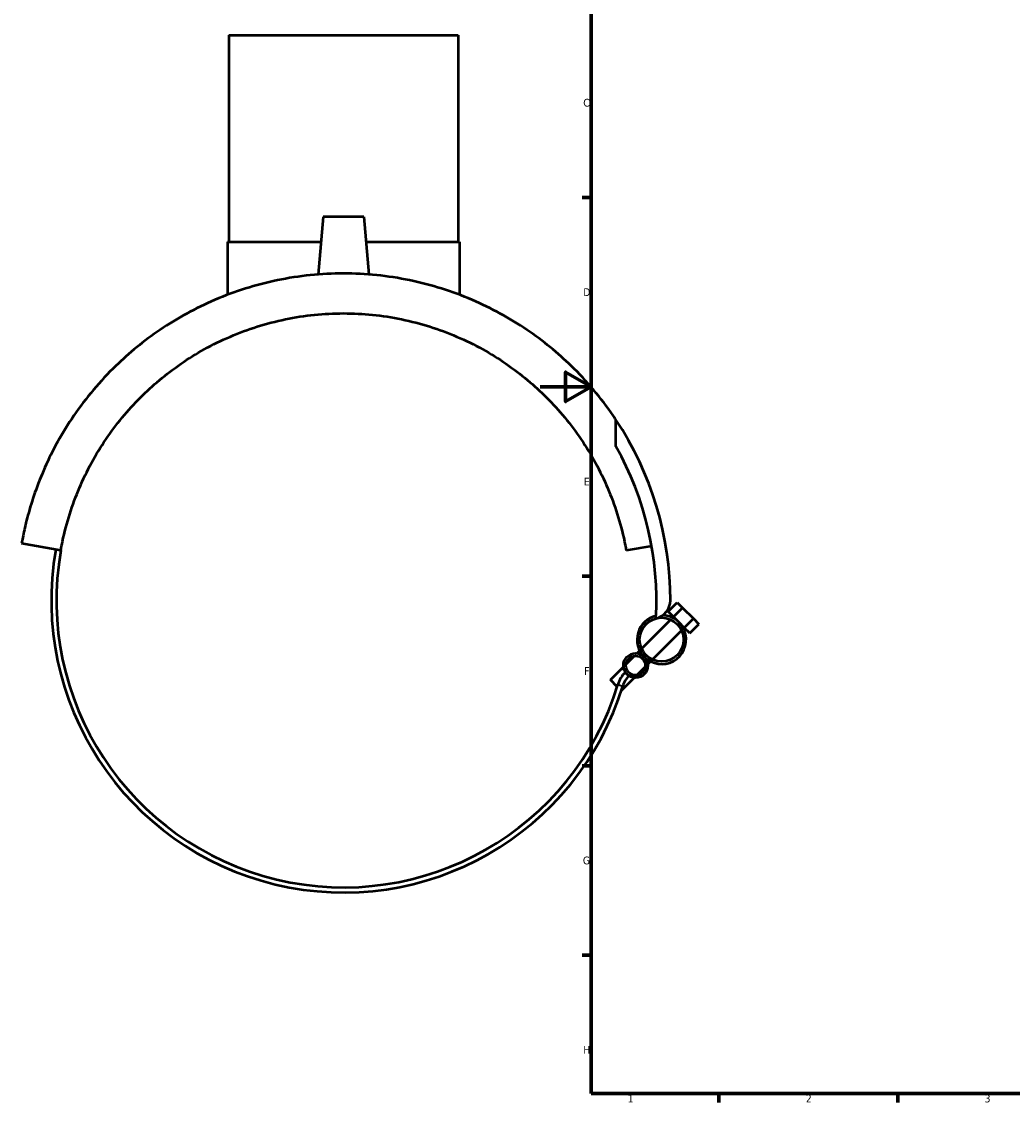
# Model space of a CAD drawing. Header units: millimetres. Extents: x -203 to 1350, y -321 to 893.
# Tile 1 of 6: x -203 to 185, y 17 to 440. Entities that reach past the tile are written whole.
import ezdxf

# ---------------------------------------------------------------- set-up
doc = ezdxf.new("R2010")
doc.units = ezdxf.units.MM
for name, color, linetype, lineweight in [('Border (ANSI)', 7, 'Continuous', 70), ('Visible (ANSI)', 7, 'Continuous', 50), ('Visible Narrow (ANSI)', 7, 'Continuous', 35)]:
    doc.layers.add(name, color=color, linetype=linetype, lineweight=lineweight)
doc.styles.add('Note Text (ANSI)', font='tahoma.ttf')

# ---------------------------------------------------------------- blocks, each defined once
blk = doc.blocks.new('Borders Default Border')
at = {"layer": 'Border (ANSI)'}
for p, q in [((20, 371.25), (16.55, 371.25)), ((20, 222.75), (16.55, 222.75)), ((20, 148.5), (16.55, 148.5)), ((20, 74.25), (16.55, 74.25)), ((70.08, 20), (70.08, 16.55)), ((140.17, 20), (140.17, 16.55))]:
    blk.add_line(p, q, dxfattribs=at)
at = {"layer": 'Border (ANSI)', "flags": 128}
for points in [[(20, 20), (20, 574), (821, 574), (821, 20), (20, 20)], [(0, 297), (20, 297), (10, 302.77), (10, 291.23), (20, 297)]]:
    blk.add_lwpolyline(points, dxfattribs=at)
at = {"layer": 'Border (ANSI)', "char_height": 3.05, "attachment_point": 7, "style": 'Note Text (ANSI)'}
for s, insert in [('C', (16.95, 406.8)), ('D', (16.96, 332.6)), ('E', (17.21, 258.35)), ('F', (17.29, 184.1)), ('G', (16.81, 109.79)), ('H', (16.97, 35.6)), ('1', (34.35, 16.55)), ('2', (104.2, 16.55)), ('3', (174.26, 16.49))]:
    blk.add_mtext(s, dxfattribs=dict(at, insert=insert))

msp = doc.modelspace()

# ---------------------------------------------------------------- linework, layer by layer
at = {"layer": 'Visible (ANSI)'}
for p, q in [((-122.0197, 434.8329), (-32.0197, 434.8329)), ((-122.0197, 434.8329), (-122.0197, 353.8329)), ((-32.0197, 434.8329), (-32.0197, 353.8329)), ((-85.0197, 363.6829), (-87.0004, 341.0435)), ((-69.0197, 363.6829), (-85.0197, 363.6829)), ((-69.0197, 363.6829), (-67.039, 341.0435)), ((-122.5197, 353.8329), (-85.8815, 353.8329)), ((-122.5197, 353.8329), (-122.5197, 333.08)), ((-68.1579, 353.8329), (-31.5197, 353.8329)), ((-31.5197, 353.8329), (-31.5197, 333.08)), ((29.7752, 273.6273), (29.7752, 284.0751)), ((-187.8106, 232.8683), (-203.1736, 235.5772)), ((43.7571, 234.6291), (33.7712, 232.8683)), ((50.1881, 208.9797), (53.7237, 212.5153)), ((53.7237, 212.5153), (55.845, 210.3939)), ((52.3095, 206.8584), (50.1881, 208.9797)), ((52.3095, 206.8584), (55.845, 210.3939)), ((55.845, 210.3939), (60.0876, 206.1513)), ((39.8221, 194.3711), (51.2204, 205.7693)), ((51.9695, 206.5184), (52.3095, 206.8584)), ((54.4308, 204.7371), (52.3095, 206.8584)), ((56.5521, 202.6158), (54.4308, 204.7371)), ((56.5521, 202.6158), (60.0876, 206.1513)), ((58.6734, 200.4944), (62.209, 204.03)), ((60.0876, 206.1513), (62.209, 204.03)), ((44.0648, 190.1284), (55.463, 201.5267)), ((56.2121, 202.2758), (56.5521, 202.6158)), ((58.6734, 200.4944), (56.5521, 202.6158)), ((33.6897, 188.2386), (36.9881, 191.5371)), ((37.9884, 192.5374), (39.073, 193.6219)), ((27.5607, 182.1097), (32.6894, 187.2383)), ((37.9323, 183.996), (41.2308, 187.2944)), ((42.2311, 188.2947), (43.3156, 189.3793)), ((31.8712, 177.9349), (36.932, 182.9957)), ((30.2479, 179.4225), (27.5607, 182.1097))]:
    msp.add_line(p, q, dxfattribs=at)
for centre, radius in [((47.6426, 197.9489), 8.6), ((37.4602, 187.7665), 4.8), ((37.4602, 187.7665), 3.8)]:
    msp.add_circle(centre, radius, dxfattribs=at)
for centre, radius, start, end in [((-77.0197, 213.3329), 128.1, 0, 33.520937), ((-77.0197, 213.3329), 122.64, 356.693398, 29.448245), ((-77.0197, 213.3329), 114.5, 170, 342.939239), ((-77.0197, 213.3329), 112.5, 170, 342.939239), ((43.8312, 213.3329), 7.2492, 282.629379, 0), ((47.6426, 197.9489), 9.6, 103.068505, 225), ((47.6426, 197.9489), 9.6, 225, 86.785464), ((41.6834, 176.904), 11.6672, 135, 162.939239), ((41.6834, 176.904), 9.6672, 135, 162.939239)]:
    msp.add_arc(centre, radius, start, end, dxfattribs=at)
for points, knots in [([(-77.0197, 341.4329), (-85.6881, 341.4329), (-94.4381, 340.5394), (-111.4313, 337.029), (-119.675, 334.4137), (-135.106, 327.8144), (-142.3131, 323.824), (-155.3443, 315.0028), (-161.1697, 310.1729), (-172.4823, 299.1964), (-177.9936, 292.5897), (-187.3069, 279.0147), (-191.1102, 272.0418), (-195.5755, 261.9905), (-196.8515, 258.7301), (-199.0355, 252.4828), (-199.9437, 249.492), (-201.0629, 245.3476), (-201.3932, 244.0321), (-201.9768, 241.563), (-202.2302, 240.408), (-202.6594, 238.3407), (-202.8352, 237.4279), (-203.0274, 236.3932), (-203.0794, 236.1059), (-203.1524, 235.6978), (-203.1736, 235.5772), (-203.1736, 235.5772)], [23.28219034, 23.28219034, 23.28219034, 23.28219034, 25.88270399, 25.88270399, 28.48321765, 28.48321765, 31.08373131, 31.08373131, 33.68424496, 33.68424496, 36.90427889, 36.90427889, 40.12431282, 40.12431282, 41.73432978, 41.73432978, 43.34434675, 43.34434675, 44.14935523, 44.14935523, 44.95436371, 44.95436371, 45.75937219, 45.75937219, 46.16187643, 46.16187643, 46.56438067, 46.56438067, 46.56438067, 46.56438067]), ([(29.7752, 284.0751), (29.3932, 284.6519), (29.005, 285.2277), (23.9542, 292.5897), (18.4429, 299.1964), (7.1303, 310.1729), (1.3049, 315.0028), (-11.7263, 323.824), (-18.9333, 327.8144), (-34.3643, 334.4137), (-42.6081, 337.029), (-59.6013, 340.5394), (-68.3513, 341.4329), (-77.0197, 341.4329)], [9.38753638, 9.38753638, 9.38753638, 9.38753638, 9.66010178, 9.66010178, 12.88013571, 12.88013571, 15.48064937, 15.48064937, 18.08116302, 18.08116302, 20.68167668, 20.68167668, 23.28219034, 23.28219034, 23.28219034, 23.28219034]), ([(-187.8106, 232.8683), (-187.6004, 234.0601), (-187.3721, 235.2427), (-186.3592, 240.074), (-185.4207, 243.6462), (-183.2175, 250.6384), (-181.9525, 254.0582), (-177.6821, 264.0887), (-174.2014, 270.4617), (-166.1345, 282.373), (-161.5449, 287.9068), (-151.9261, 297.5256), (-146.6169, 302.0096), (-134.8367, 310.1033), (-128.3645, 313.713), (-114.5931, 319.6375), (-107.2771, 321.9579), (-92.2771, 325.0563), (-84.5926, 325.8329), (-77.0197, 325.8329)], [2.04388608, 2.04388608, 2.04388608, 2.04388608, 2.43455955, 2.43455955, 3.65183933, 3.65183933, 4.86911911, 4.86911911, 7.30367866, 7.30367866, 9.73823822, 9.73823822, 12.0101035, 12.0101035, 14.28196879, 14.28196879, 16.55383408, 16.55383408, 18.82569936, 18.82569936, 18.82569936, 18.82569936]), ([(-77.0197, 325.8329), (-69.4468, 325.8329), (-61.7623, 325.0563), (-46.7623, 321.9579), (-39.4463, 319.6375), (-25.6749, 313.713), (-19.2027, 310.1033), (-7.4225, 302.0096), (-2.1133, 297.5256), (7.5055, 287.9068), (12.0951, 282.373), (20.162, 270.4617), (23.6427, 264.0887), (27.9132, 254.0582), (29.1782, 250.6384), (31.3814, 243.6462), (32.3198, 240.074), (33.3327, 235.2427), (33.561, 234.0601), (33.7712, 232.8683)], [18.82569936, 18.82569936, 18.82569936, 18.82569936, 21.09756465, 21.09756465, 23.36942994, 23.36942994, 25.64129522, 25.64129522, 27.91316051, 27.91316051, 30.34772006, 30.34772006, 32.78227962, 32.78227962, 33.9995594, 33.9995594, 35.21683917, 35.21683917, 35.60751264, 35.60751264, 35.60751264, 35.60751264])]:
    msp.add_open_spline(points, degree=3, knots=knots, dxfattribs=at)
at = {"layer": 'Visible Narrow (ANSI)'}
msp.add_line((30.5414, 180.3234), (32.4299, 179.7439), dxfattribs=at)

# ---------------------------------------------------------------- block references
msp.add_blockref('Borders Default Border', (0, 0))

doc.saveas('drawing.dxf')
